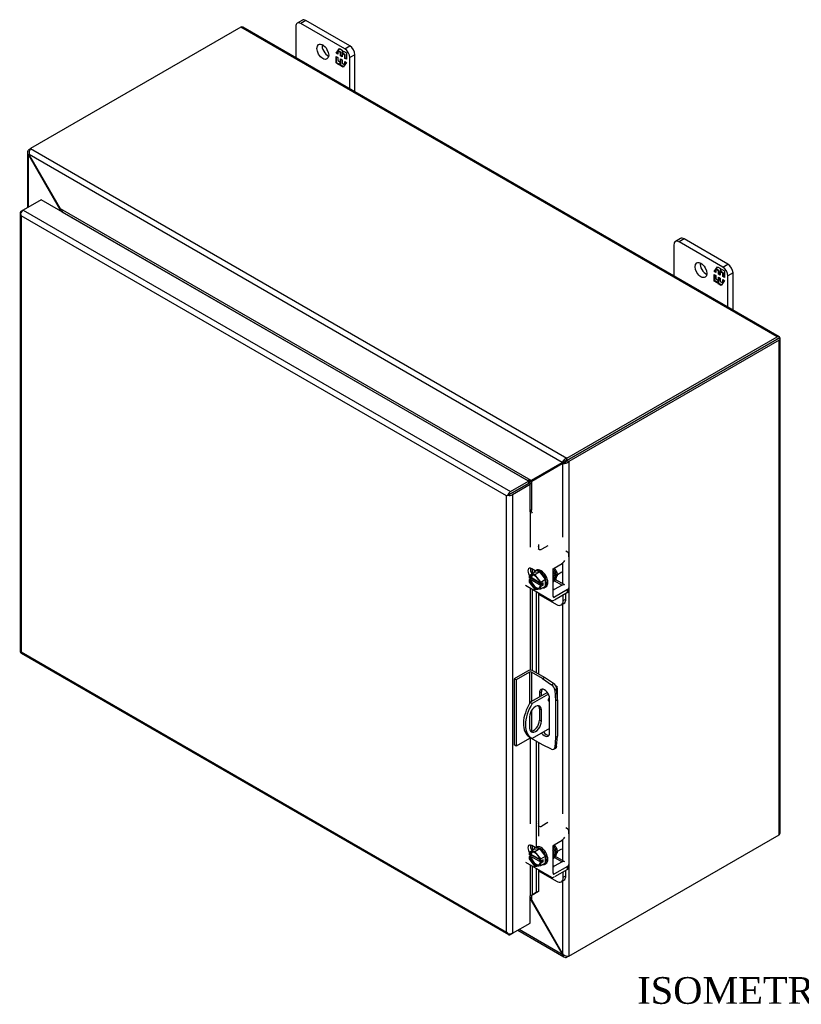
# Model space of a CAD drawing. Header units: inches. Extents: x 3 to 119, y 2 to 78.
# Tile 6 of 7: x 76 to 96, y 52 to 78. Entities that reach past the tile are written whole.
import ezdxf
from ezdxf.enums import TextEntityAlignment as Align

# ---------------------------------------------------------------- set-up
doc = ezdxf.new("R2010")
doc.units = ezdxf.units.IN
doc.header["$MEASUREMENT"] = 0
for name, color, linetype in [('COM40153-1', 7, 'CONTINUOUS'), ('COM40153-2', 7, 'CONTINUOUS'), ('COM42667', 7, 'CONTINUOUS'), ('COM42780', 7, 'CONTINUOUS'), ('COM48436', 7, 'CONTINUOUS'), ('COM71780-4', 7, 'CONTINUOUS'), ('DEFAULT', 7, 'CONTINUOUS'), ('FET07710', 7, 'CONTINUOUS'), ('SCC19011', 7, 'CONTINUOUS'), ('SPR20265', 7, 'CONTINUOUS'), ('WAF25035', 7, 'CONTINUOUS')]:
    doc.layers.add(name, color=color, linetype=linetype)
doc.styles.add('SEACAD_TIMES_NEW_ROMAN', font='times.ttf')

msp = doc.modelspace()

# ---------------------------------------------------------------- linework, layer by layer
at = {"layer": 'COM40153-1', "color": 7}
for p, q in [((89.796, 60.384), (89.813, 60.374)), ((89.844, 60.025), (89.844, 60.33)), ((89.58, 60.211), (89.134, 59.953)), ((89.607, 60.168), (89.185, 59.924)), ((89.134, 59.953), (89.185, 59.924)), ((89.116, 59.573), (89.116, 59.277)), ((89.374, 59.781), (89.425, 59.751)), ((89.374, 59.781), (89.374, 59.484)), ((89.425, 59.455), (89.425, 59.751)), ((89.374, 59.484), (89.425, 59.455)), ((89.109, 59.047), (89.16, 59.017)), ((89.639, 59.268), (89.185, 59.005))]:
    msp.add_line(p, q, dxfattribs=at)
for centre, major_axis, start_param, end_param in [((89.736, 60.33), (-0.108, 0), 2.529725, 3.926991), ((89.646, 60.037), (-0.0312, -0.0541), 4.139289, 6.283185), ((89.595, 60.067), (0.0313, 0.0541), 4.093609, 5.210881), ((89.484, 59.696), (0.375, 0.65), 1.508132, 3.141593), ((89.535, 59.667), (0.375, 0.65), 1.508132, 3.204257), ((89.27, 59.662), (-0.109, -0.189), 2.356194, 5.497787), ((89.219, 59.692), (-0.109, -0.189), 2.356194, 2.906426), ((89.646, 60.037), (-0.0312, -0.0541), 0, 0.63978), ((89.27, 59.366), (0.109, 0.189), 2.356194, 5.497787), ((89.219, 59.395), (0.109, 0.189), 3.37676, 5.497787)]:
    msp.add_ellipse(centre, major_axis=major_axis, ratio=0.57735, start_param=start_param, end_param=end_param, dxfattribs=at)
at = {"layer": 'COM40153-2', "color": 7}
for p, q in [((89.061, 60.771), (88.713, 60.57)), ((89.112, 60.742), (88.764, 60.541)), ((89.112, 60.742), (89.112, 59.918)), ((89.163, 60.742), (89.163, 59.97)), ((89.456, 60.572), (89.163, 60.742)), ((89.507, 60.602), (89.214, 60.771)), ((89.456, 60.572), (89.507, 60.602)), ((89.744, 60.441), (89.507, 60.602)), ((88.713, 60.57), (88.713, 58.835)), ((88.764, 60.541), (88.713, 60.57)), ((88.764, 60.541), (88.764, 58.806)), ((89.456, 60.572), (89.693, 60.412)), ((89.693, 60.412), (89.744, 60.441)), ((89.374, 60.201), (89.425, 60.231)), ((89.374, 60.201), (89.374, 60.092)), ((89.425, 60.121), (89.425, 60.231)), ((89.824, 60.302), (89.773, 60.273)), ((89.773, 60.273), (89.794, 59.988)), ((89.845, 60.017), (89.824, 60.302)), ((89.639, 59.15), (89.639, 60.048)), ((89.794, 59.988), (89.845, 60.017)), ((89.794, 59.988), (89.794, 59.032)), ((89.845, 60.017), (89.845, 59.061)), ((89.163, 59.729), (89.163, 59.196)), ((89.112, 59.045), (89.112, 59.007)), ((89.794, 59.032), (89.845, 59.061)), ((89.824, 58.8), (89.845, 59.061)), ((88.764, 58.806), (88.713, 58.835)), ((89.112, 59.007), (88.764, 58.806)), ((89.163, 59.016), (89.163, 59.007)), ((89.456, 58.837), (89.163, 59.007)), ((89.693, 58.725), (89.456, 58.837)), ((89.794, 59.032), (89.773, 58.771)), ((89.773, 58.771), (89.824, 58.8)), ((89.748, 58.723), (89.798, 58.752))]:
    msp.add_line(p, q, dxfattribs=at)
for centre, major_axis, start_param, end_param in [((89.138, 60.727), (-0.108, 0), 3.926991, 5.497787), ((89.138, 60.727), (-0.036, 0), 3.926991, 5.497787), ((89.685, 60.315), (0.063, -0.108), 0.872665, 2.268928), ((89.736, 60.344), (-0.062, 0.108), 4.014257, 5.410521), ((89.507, 60.125), (0.094, -0.162), 0.785398, 3.926991), ((89.558, 60.154), (0.094, -0.162), 3.416574, 3.926991), ((89.507, 59.227), (-0.094, 0.162), 1.73559, 3.926991), ((89.558, 59.256), (-0.094, 0.162), 1.73559, 2.866611), ((89.138, 58.992), (0.036, 0), 0.785398, 2.356194), ((89.736, 58.86), (-0.063, 0.108), 3.141593, 3.839724), ((89.685, 58.831), (-0.062, 0.108), 2.443461, 3.839724)]:
    msp.add_ellipse(centre, major_axis=major_axis, ratio=0.57735, start_param=start_param, end_param=end_param, dxfattribs=at)
at = {"layer": 'COM42667', "color": 7}
for p, q in [((89.347, 64.024), (89.359, 64.056)), ((89.351, 63.958), (89.359, 63.979)), ((89.359, 63.979), (89.359, 64.056)), ((89.36, 63.986), (89.36, 64.064)), ((89.592, 64.049), (89.435, 63.959)), ((90.104, 63.887), (90.063, 63.91)), ((90.141, 63.758), (90.141, 63.836)), ((89.264, 63.393), (89.17, 63.447)), ((89.729, 62.723), (89.729, 63.451)), ((89.005, 63.015), (89.691, 62.619)), ((90.141, 62.874), (90.141, 62.952)), ((89.763, 62.704), (89.729, 62.723)), ((90.104, 62.901), (89.763, 62.704)), ((90.104, 62.823), (89.763, 62.626)), ((90.104, 62.823), (90.104, 62.901)), ((89.347, 56.777), (89.359, 56.809)), ((89.351, 56.711), (89.359, 56.731)), ((89.359, 56.731), (89.359, 56.809)), ((89.36, 56.739), (89.36, 56.816)), ((89.592, 56.802), (89.435, 56.712)), ((90.104, 56.64), (90.063, 56.663)), ((90.141, 56.511), (90.141, 56.588)), ((89.729, 55.476), (89.729, 56.204)), ((89.264, 56.146), (89.17, 56.2)), ((89.005, 55.768), (89.691, 55.372)), ((90.141, 55.627), (90.141, 55.705)), ((89.763, 55.457), (89.729, 55.476)), ((90.104, 55.654), (89.763, 55.457)), ((90.104, 55.576), (89.763, 55.379)), ((90.104, 55.576), (90.104, 55.654))]:
    msp.add_line(p, q, dxfattribs=at)
for centre, major_axis, start_param, end_param in [((89.3, 64.064), (-0.06, 0), 2.929457, 3.823441), ((89.393, 63.983), (0.06, 0), 3.831732, 5.497787), ((89.3, 63.986), (-0.06, 0), 2.929457, 3.141593), ((90.016, 63.836), (-0.125, 0), 3.141593, 3.926991), ((89.17, 63.333), (0.07, -0.122), 2.356194, 4.826451), ((89.237, 63.371), (0.07, -0.122), 3.6401, 4.826451), ((90.016, 62.952), (-0.125, 0), 2.356194, 3.141593), ((89.763, 62.743), (0.024, 0.0416), 2.356194, 3.926991), ((90.016, 62.874), (-0.125, 0), 2.356194, 3.141593), ((89.763, 62.743), (0.072, 0.124), 3.141593, 3.926991), ((89.3, 56.816), (-0.06, 0), 2.929457, 3.823441), ((89.3, 56.739), (-0.06, 0), 2.929457, 3.141593), ((89.393, 56.736), (0.06, 0), 3.831732, 5.497787), ((90.016, 56.588), (-0.125, 0), 3.141593, 3.926991), ((89.17, 56.085), (0.07, -0.122), 2.356194, 4.826451), ((89.237, 56.124), (0.07, -0.122), 3.6401, 4.826451), ((90.016, 55.705), (-0.125, 0), 2.356194, 3.141593), ((89.763, 55.496), (0.024, 0.0416), 2.356194, 3.926991), ((90.016, 55.627), (-0.125, 0), 2.356194, 3.141593), ((89.763, 55.496), (0.072, 0.124), 3.141593, 3.926991)]:
    msp.add_ellipse(centre, major_axis=major_axis, ratio=0.57735, start_param=start_param, end_param=end_param, dxfattribs=at)
at = {"layer": 'COM42780', "color": 7}
for p, q in [((89.759, 63.468), (89.964, 63.59)), ((90.034, 63.024), (89.783, 63.169)), ((89.729, 62.922), (89.759, 62.904)), ((89.751, 63.141), (89.964, 63.018)), ((89.964, 63.018), (89.759, 62.904)), ((89.347, 62.787), (89.819, 62.514)), ((89.996, 62.616), (89.996, 62.761)), ((89.996, 62.616), (90.063, 62.655)), ((90.063, 62.655), (90.063, 62.8)), ((89.944, 62.502), (90.012, 62.54)), ((89.759, 56.22), (89.964, 56.343)), ((89.964, 55.771), (89.759, 55.657)), ((89.763, 55.887), (89.964, 55.771)), ((90.034, 55.777), (89.795, 55.915)), ((89.347, 55.54), (89.819, 55.267)), ((89.729, 55.675), (89.759, 55.657)), ((89.996, 55.369), (89.996, 55.514)), ((90.063, 55.408), (90.063, 55.553)), ((89.944, 55.254), (90.012, 55.293)), ((89.996, 55.369), (90.063, 55.408))]:
    msp.add_line(p, q, dxfattribs=at)
for centre, major_axis, start_param, end_param in [((89.76, 63.429), (-0.024, -0.0416), 3.944444, 5.086649), ((89.962, 63.705), (-0.072, -0.124), 0.802851, 1.598798), ((89.76, 62.944), (0.024, 0.0416), 2.767332, 3.909538), ((89.962, 62.9), (-0.071, -0.124), 3.141593, 3.909538), ((89.887, 62.757), (-0.125, 0.217), 3.141593, 3.926991), ((89.819, 62.718), (-0.125, 0.217), 2.356194, 3.926991), ((89.76, 56.181), (-0.024, -0.0416), 3.944444, 5.086649), ((89.962, 56.458), (-0.072, -0.124), 0.802851, 1.598798), ((89.962, 55.653), (-0.072, -0.124), 3.141593, 3.909538), ((89.76, 55.696), (0.024, 0.0416), 2.767332, 3.909538), ((89.819, 55.471), (-0.125, 0.217), 2.356194, 3.926991), ((89.887, 55.51), (-0.125, 0.217), 3.141593, 3.926991)]:
    msp.add_ellipse(centre, major_axis=major_axis, ratio=0.57735, start_param=start_param, end_param=end_param, dxfattribs=at)
at = {"layer": 'COM48436', "color": 7}
for p, q in [((81.555, 77.626), (76.051, 74.448)), ((95.595, 69.52), (81.555, 77.626)), ((95.649, 69.525), (81.609, 77.631)), ((75.968, 74.349), (75.968, 72.902)), ((76, 74.419), (76.051, 74.448)), ((76.027, 74.403), (76, 74.419)), ((76.018, 74.291), (76, 74.28)), ((76, 72.921), (76, 74.28)), ((76.017, 74.257), (76, 74.28)), ((76.017, 74.257), (76.03, 74.264)), ((76.819, 72.867), (76.017, 74.257)), ((89.971, 66.235), (76.018, 74.291)), ((76.03, 74.264), (76.018, 74.291)), ((76.832, 72.874), (76.03, 74.264)), ((76.051, 74.448), (90.091, 66.342)), ((76.819, 72.867), (76.832, 72.874)), ((76.819, 72.822), (76.819, 72.867)), ((89.157, 65.758), (76.832, 72.874)), ((76.88, 72.788), (76.879, 72.787)), ((89.058, 65.757), (76.88, 72.788)), ((90.091, 66.342), (95.595, 69.52)), ((90.091, 66.283), (95.595, 69.461)), ((95.595, 69.461), (90.091, 66.283)), ((95.646, 69.431), (90.142, 66.254)), ((95.667, 69.502), (95.595, 69.461)), ((95.667, 69.502), (95.595, 69.461)), ((95.595, 69.461), (95.646, 69.49)), ((95.595, 69.461), (95.595, 69.461)), ((95.595, 69.461), (95.595, 69.461)), ((95.646, 56.485), (95.646, 69.431)), ((95.678, 56.529), (95.678, 69.476)), ((90.022, 66.264), (89.971, 66.235)), ((90.022, 66.264), (90.01, 66.251)), ((90.015, 66.26), (90.029, 66.268)), ((90.091, 66.283), (90.091, 66.342)), ((90.091, 66.283), (90.142, 66.254)), ((89.959, 66.222), (89.157, 65.758)), ((89.972, 66.2), (89.17, 65.736)), ((90.01, 66.251), (89.208, 65.788)), ((90.023, 66.229), (89.221, 65.766)), ((89.959, 66.222), (90.01, 66.251)), ((89.971, 66.235), (89.959, 66.222)), ((89.972, 66.2), (90.023, 66.229)), ((89.989, 66.203), (89.972, 66.2)), ((90.04, 66.233), (89.989, 66.203)), ((89.989, 64.277), (89.989, 66.203)), ((90.04, 66.233), (90.023, 66.229)), ((90.047, 66.237), (90.033, 66.228)), ((90.142, 66.254), (90.142, 53.307)), ((89.057, 65.756), (89.058, 65.757)), ((89.058, 65.757), (89.058, 65.755)), ((89.208, 65.788), (89.157, 65.758)), ((89.221, 65.766), (89.17, 65.736)), ((89.074, 65.678), (89.074, 65.678)), ((89.17, 64.986), (89.17, 65.736)), ((89.989, 63.05), (89.989, 63.609)), ((89.989, 57.03), (89.989, 62.528)), ((90.142, 53.307), (95.646, 56.485)), ((89.989, 55.803), (89.989, 56.361)), ((89.989, 53.358), (89.989, 55.28)), ((89.157, 54.764), (89.134, 54.777)), ((89.157, 54.764), (89.17, 54.771)), ((89.157, 54.764), (89.959, 53.374)), ((89.17, 54.771), (89.17, 54.899)), ((89.17, 54.771), (89.972, 53.381)), ((88.806, 53.983), (90.015, 53.285)), ((89.971, 53.347), (88.838, 54.002)), ((89.959, 53.374), (89.972, 53.381)), ((89.959, 53.374), (89.971, 53.347)), ((89.972, 53.381), (89.989, 53.358)), ((89.989, 53.358), (89.971, 53.347)), ((90.091, 53.309), (90.091, 53.278)), ((90.142, 53.307), (90.091, 53.278))]:
    msp.add_line(p, q, dxfattribs=at)
for centre, radius, start, end in [((76.061, 74.349), 0.0923, 131.3818, 228.6182), ((76.206, 74.334), 0.192, 143.5515, 192.9586), ((90.147, 66.158), 0.192, 107.0414, 156.4485), ((90.094, 66.135), 0.148, 91.3268, 119.2753), ((89.968, 66.357), 0.144, 300.272, 329.1259), ((90.011, 66.394), 0.192, 263.5515, 312.9586), ((91.85, 60.827), 5.595, 118.0355, 119.6541), ((86.225, 70.569), 5.635, 300.4684, 301.9581), ((90.062, 53.365), 0.0923, 191.3818, 288.6182), ((90.12, 53.499), 0.192, 227.0414, 276.4485)]:
    msp.add_arc(centre, radius, start, end, dxfattribs=at)
for centre, major_axis, ratio, start_param, end_param in [((81.555, 77.538), (-0.054, -0.0935), 0.57735, 3.141593, 3.926991), ((95.595, 69.432), (-0.054, -0.0935), 0.57735, 2.696031, 3.926991), ((95.57, 69.446), (-0.036, -0.0208), 0.000948, 2.356741, 3.927537), ((95.57, 69.446), (-0.036, -0.0207), 0.000948, 2.355648, 3.926445), ((95.57, 69.446), (0.108, 0.062), 0.000948, -0.784852, -0.445015), ((95.57, 69.446), (0.108, 0.062), 0.000948, 0.445015, 0.784852), ((95.57, 69.476), (-0.108, 0), 0.57735, 2.356194, 3.587154), ((95.57, 56.529), (-0.108, 0), 0.57735, 2.356194, 3.141593)]:
    msp.add_ellipse(centre, major_axis=major_axis, ratio=ratio, start_param=start_param, end_param=end_param, dxfattribs=at)
for points, knots in [([(76.819, 72.867), (76.822, 72.857), (76.824, 72.847), (76.827, 72.83), (76.828, 72.824), (76.829, 72.817)], [0, 0, 0, 0, 0.25, 0.25, 0.4064598, 0.4064598, 0.4064598, 0.4064598]), ([(76.88, 72.788), (76.881, 72.789), (76.882, 72.79), (76.883, 72.792), (76.884, 72.794), (76.884, 72.799), (76.884, 72.802), (76.881, 72.81), (76.879, 72.813), (76.875, 72.821), (76.873, 72.825), (76.865, 72.837), (76.859, 72.845), (76.846, 72.86), (76.839, 72.867), (76.832, 72.874)], [0, 0, 0, 0, 0.0625, 0.0625, 0.125, 0.125, 0.25, 0.25, 0.375, 0.375, 0.5, 0.5, 0.75, 0.75, 1, 1, 1, 1]), ([(89.157, 65.758), (89.15, 65.76), (89.142, 65.761), (89.126, 65.762), (89.118, 65.763), (89.105, 65.763), (89.1, 65.763), (89.091, 65.763), (89.087, 65.763), (89.078, 65.762), (89.073, 65.761), (89.067, 65.76), (89.065, 65.759), (89.061, 65.758), (89.06, 65.757), (89.058, 65.757)], [0, 0, 0, 0, 0.25, 0.25, 0.5, 0.5, 0.625, 0.625, 0.75, 0.75, 0.875, 0.875, 0.9375, 0.9375, 1, 1, 1, 1]), ([(89.127, 65.659), (89.127, 65.659), (89.127, 65.659), (89.13, 65.662), (89.133, 65.666), (89.138, 65.673), (89.141, 65.677), (89.145, 65.685), (89.148, 65.689), (89.154, 65.7), (89.158, 65.708), (89.164, 65.722), (89.167, 65.729), (89.17, 65.736)], [0.1188182, 0.1188182, 0.1188182, 0.1188182, 0.125, 0.125, 0.25, 0.25, 0.375, 0.375, 0.5, 0.5, 0.75, 0.75, 1, 1, 1, 1]), ([(89.17, 54.771), (89.167, 54.781), (89.164, 54.791), (89.158, 54.809), (89.154, 54.818), (89.148, 54.831), (89.145, 54.835), (89.141, 54.842), (89.138, 54.846), (89.135, 54.849), (89.134, 54.85), (89.134, 54.85)], [0, 0, 0, 0, 0.25, 0.25, 0.5, 0.5, 0.625, 0.625, 0.75, 0.75, 0.7782984, 0.7782984, 0.7782984, 0.7782984])]:
    msp.add_open_spline(points, degree=3, knots=knots, dxfattribs=at)
msp.add_open_spline([(89.135, 54.784), (89.143, 54.777), (89.15, 54.77), (89.157, 54.764)], degree=3, dxfattribs=at)
at = {"layer": 'COM71780-4', "color": 7}
for p, q in [((76.324, 73.108), (75.858, 72.839)), ((89.083, 65.741), (76.324, 73.108)), ((75.775, 72.765), (75.775, 61.285)), ((75.786, 72.738), (75.786, 72.738)), ((75.807, 72.809), (75.858, 72.839)), ((75.858, 72.839), (88.617, 65.472)), ((88.515, 65.355), (75.807, 72.692)), ((75.807, 72.692), (75.807, 61.27)), ((88.617, 65.472), (89.083, 65.741)), ((89.083, 65.741), (89.083, 65.683)), ((88.617, 65.414), (89.083, 65.683)), ((89.083, 65.682), (88.617, 65.413)), ((89.134, 65.653), (88.668, 65.384)), ((89.134, 65.653), (89.083, 65.682)), ((89.134, 64.939), (89.134, 65.653)), ((88.566, 65.384), (88.515, 65.355)), ((88.515, 53.933), (88.515, 65.355)), ((88.545, 65.372), (88.617, 65.414)), ((88.545, 65.372), (88.617, 65.413)), ((88.668, 65.384), (88.668, 53.903)), ((89.162, 64.945), (89.169, 64.986)), ((89.134, 64.939), (89.134, 64.016)), ((89.189, 63.325), (89.189, 63.436)), ((89.134, 62.941), (89.134, 60.789)), ((89.189, 60.782), (89.189, 62.909)), ((89.288, 62.852), (89.288, 60.729)), ((89.347, 62.818), (89.347, 60.694)), ((75.804, 61.235), (88.563, 53.869)), ((75.807, 61.27), (88.515, 53.933)), ((89.134, 59.013), (89.134, 56.769)), ((89.288, 58.935), (89.288, 56.159)), ((89.347, 58.901), (89.347, 56.445)), ((89.189, 56.078), (89.189, 56.189)), ((89.134, 55.694), (89.134, 54.887)), ((89.189, 54.913), (89.189, 55.662)), ((89.288, 55.605), (89.288, 54.972)), ((89.347, 55.571), (89.347, 54.996)), ((89.288, 54.972), (89.189, 54.913)), ((89.189, 54.913), (89.248, 54.937)), ((89.347, 54.996), (89.248, 54.937)), ((89.347, 54.996), (89.288, 54.972)), ((89.134, 54.172), (89.134, 54.887)), ((88.668, 53.903), (89.134, 54.172)), ((88.545, 53.891), (88.545, 53.891)), ((88.668, 53.903), (88.617, 53.874))]:
    msp.add_line(p, q, dxfattribs=at)
for centre, radius, start, end in [((89.084, 64.862), 0.114, 23.2734, 46.5882), ((89.436, 54.563), 0.429, 125.2045, 129.639), ((89.233, 54.837), 0.088, 117.4412, 127.5015)]:
    msp.add_arc(centre, radius, start, end, dxfattribs=at)
for centre, major_axis, ratio, start_param, end_param in [((75.883, 72.765), (0.108, 0), 0.57735, 2.356194, 3.587154), ((75.858, 72.751), (0.054, 0.0935), 0.57735, 0.785398, 2.016358), ((75.883, 72.736), (-0.076, 0.132), 0.577982, 1.231508, 1.571345), ((75.883, 72.736), (-0.076, 0.132), 0.577982, 1.230411, 1.570248), ((88.591, 65.399), (-0.108, -0.062), 0.000948, -1.124689, -0.784852), ((88.591, 65.399), (-0.108, -0.062), 0.000948, 0.784852, 1.124689), ((88.617, 65.384), (0.054, 0.0935), 0.57735, 0.785398, 2.016358), ((88.591, 65.428), (0.108, 0), 0.57735, 4.266828, 5.497787), ((88.591, 65.399), (0.036, 0.0208), 0.000948, 0.785944, 2.356741), ((88.591, 65.399), (0.036, 0.0207), 0.000948, 3.926445, 5.497241), ((89.159, 64.924), (0.108, 0), 0.57735, 1.48353, 1.808737), ((89.159, 64.924), (0.036, 0), 0.57735, 1.48353, 2.356194), ((75.883, 61.285), (0.108, 0), 0.57735, 3.141593, 3.587154), ((75.883, 61.314), (-0.108, -0.062), 0.000948, 0.445015, 0.784852), ((75.883, 61.314), (-0.108, -0.062), 0.000948, -0.784852, -0.445015), ((75.858, 61.329), (0.054, 0.0935), 0.57735, 2.696031, 3.141593), ((89.159, 54.872), (-0.036, 0), 0.57735, 4.625123, 5.497787), ((88.591, 53.977), (0.076, -0.132), 0.577982, 4.712938, 5.052774), ((88.591, 53.977), (0.076, -0.132), 0.577982, 4.71184, 5.051677), ((88.591, 53.948), (0.108, 0), 0.57735, 4.266828, 5.497787), ((88.617, 53.962), (0.054, 0.0935), 0.57735, 2.696031, 3.926991)]:
    msp.add_ellipse(centre, major_axis=major_axis, ratio=ratio, start_param=start_param, end_param=end_param, dxfattribs=at)
at = {"layer": 'FET07710', "color": 7}
for p, q in [((82.995, 77.648), (82.995, 76.831)), ((83.166, 77.81), (83.033, 77.734)), ((83.259, 77.801), (83.127, 77.725)), ((84.276, 77.061), (83.127, 77.725)), ((84.408, 77.138), (83.259, 77.801)), ((84.276, 77.061), (84.408, 77.138)), ((84.048, 76.944), (84.135, 77.067)), ((84.062, 76.952), (84.048, 76.944)), ((84.094, 76.918), (84.048, 76.944)), ((84.048, 76.691), (84.048, 76.864)), ((84.048, 76.864), (84.094, 76.838)), ((84.062, 76.952), (84.094, 76.997)), ((84.094, 76.934), (84.062, 76.952)), ((84.062, 76.699), (84.062, 76.856)), ((84.108, 77.012), (84.094, 77.004)), ((84.163, 76.964), (84.094, 77.004)), ((84.094, 77.004), (84.094, 76.918)), ((84.094, 76.838), (84.094, 76.752)), ((84.102, 77.009), (84.141, 77.064)), ((84.177, 76.972), (84.108, 77.012)), ((84.135, 77.067), (84.212, 77.023)), ((84.177, 76.972), (84.163, 76.964)), ((84.163, 76.878), (84.163, 76.964)), ((84.177, 76.886), (84.163, 76.878)), ((84.205, 76.853), (84.163, 76.878)), ((84.177, 76.886), (84.177, 76.972)), ((84.205, 76.869), (84.177, 76.886)), ((84.219, 76.948), (84.205, 76.94)), ((84.275, 76.9), (84.205, 76.94)), ((84.205, 76.94), (84.205, 76.853)), ((84.212, 77.023), (84.212, 76.959)), ((84.212, 76.959), (84.243, 77.004)), ((84.226, 76.968), (84.212, 76.959)), ((84.289, 76.908), (84.219, 76.948)), ((84.226, 76.968), (84.249, 77.001)), ((84.243, 77.004), (84.32, 76.96)), ((84.289, 76.908), (84.275, 76.9)), ((84.275, 76.813), (84.275, 76.9)), ((84.289, 76.821), (84.289, 76.908)), ((84.32, 76.96), (84.32, 76.787)), ((84.541, 76.908), (84.409, 76.832)), ((84.409, 76.015), (84.409, 76.832)), ((84.541, 75.938), (84.541, 76.908)), ((84.062, 76.699), (84.048, 76.691)), ((84.125, 76.647), (84.048, 76.691)), ((84.133, 76.658), (84.062, 76.699)), ((84.094, 76.752), (84.163, 76.712)), ((84.157, 76.692), (84.125, 76.647)), ((84.171, 76.7), (84.157, 76.692)), ((84.157, 76.628), (84.157, 76.692)), ((84.171, 76.637), (84.157, 76.628)), ((84.234, 76.584), (84.157, 76.628)), ((84.163, 76.712), (84.163, 76.798)), ((84.163, 76.798), (84.205, 76.774)), ((84.177, 76.72), (84.163, 76.712)), ((84.171, 76.637), (84.171, 76.7)), ((84.242, 76.596), (84.171, 76.637)), ((84.177, 76.72), (84.177, 76.79)), ((84.205, 76.774), (84.205, 76.687)), ((84.205, 76.687), (84.275, 76.647)), ((84.32, 76.707), (84.234, 76.584)), ((84.289, 76.821), (84.275, 76.813)), ((84.32, 76.787), (84.275, 76.813)), ((84.275, 76.647), (84.275, 76.734)), ((84.275, 76.734), (84.32, 76.707)), ((84.28, 76.65), (84.275, 76.647)), ((84.32, 76.803), (84.289, 76.821)), ((84.289, 76.662), (84.289, 76.725)), ((92.894, 71.933), (92.894, 71.116)), ((93.065, 72.095), (92.933, 72.019)), ((93.159, 72.086), (93.027, 72.009)), ((94.176, 71.346), (93.027, 72.009)), ((94.308, 71.422), (93.159, 72.086)), ((94.176, 71.346), (94.308, 71.422)), ((93.947, 71.229), (94.034, 71.352)), ((93.962, 71.237), (93.947, 71.229)), ((93.993, 71.202), (93.947, 71.229)), ((93.962, 71.237), (93.993, 71.282)), ((93.993, 71.218), (93.962, 71.237)), ((94.007, 71.297), (93.993, 71.289)), ((94.063, 71.249), (93.993, 71.289)), ((93.993, 71.289), (93.993, 71.202)), ((94.002, 71.294), (94.04, 71.348)), ((94.077, 71.257), (94.007, 71.297)), ((94.034, 71.352), (94.111, 71.307)), ((94.077, 71.257), (94.063, 71.249)), ((94.063, 71.162), (94.063, 71.249)), ((94.077, 71.17), (94.063, 71.162)), ((94.105, 71.138), (94.063, 71.162)), ((94.077, 71.17), (94.077, 71.257)), ((94.105, 71.154), (94.077, 71.17)), ((94.119, 71.232), (94.105, 71.224)), ((94.174, 71.184), (94.105, 71.224)), ((94.105, 71.224), (94.105, 71.138)), ((94.111, 71.307), (94.111, 71.244)), ((94.111, 71.244), (94.143, 71.289)), ((94.125, 71.252), (94.111, 71.244)), ((94.188, 71.192), (94.119, 71.232)), ((94.125, 71.252), (94.149, 71.286)), ((94.143, 71.289), (94.22, 71.245)), ((94.188, 71.192), (94.174, 71.184)), ((94.174, 71.098), (94.174, 71.184)), ((94.188, 71.106), (94.188, 71.192)), ((94.22, 71.245), (94.22, 71.071)), ((94.441, 71.193), (94.308, 71.116)), ((94.441, 70.223), (94.441, 71.193)), ((93.947, 70.976), (93.947, 71.149)), ((93.947, 71.149), (93.993, 71.123)), ((93.962, 70.984), (93.947, 70.976)), ((94.024, 70.931), (93.947, 70.976)), ((93.962, 70.984), (93.962, 71.141)), ((94.033, 70.943), (93.962, 70.984)), ((93.993, 71.123), (93.993, 71.036)), ((93.993, 71.036), (94.063, 70.996)), ((94.056, 70.976), (94.024, 70.931)), ((94.07, 70.985), (94.056, 70.976)), ((94.056, 70.913), (94.056, 70.976)), ((94.07, 70.921), (94.056, 70.913)), ((94.133, 70.868), (94.056, 70.913)), ((94.063, 70.996), (94.063, 71.083)), ((94.063, 71.083), (94.105, 71.058)), ((94.077, 71.004), (94.063, 70.996)), ((94.07, 70.921), (94.07, 70.985)), ((94.141, 70.88), (94.07, 70.921)), ((94.077, 71.004), (94.077, 71.074)), ((94.105, 71.058), (94.105, 70.972)), ((94.105, 70.972), (94.174, 70.932)), ((94.22, 70.992), (94.133, 70.868)), ((94.188, 71.106), (94.174, 71.098)), ((94.22, 71.071), (94.174, 71.098)), ((94.174, 70.932), (94.174, 71.018)), ((94.174, 71.018), (94.22, 70.992)), ((94.18, 70.935), (94.174, 70.932)), ((94.22, 71.088), (94.188, 71.106)), ((94.188, 70.947), (94.188, 71.01)), ((94.308, 70.299), (94.308, 71.116))]:
    msp.add_line(p, q, dxfattribs=at)
for centre, major_axis, start_param, end_param in [((83.127, 77.572), (0.094, -0.162), 2.356194, 3.926991), ((83.259, 77.648), (0.094, -0.162), 2.356194, 3.141593), ((83.834, 77.061), (-0.109, 0.189), 0.649107, 2.492486), ((84.408, 76.985), (-0.094, 0.162), 3.926991, 5.497787), ((84.276, 76.908), (0.094, -0.162), 0.785398, 2.356194), ((93.027, 71.856), (0.094, -0.162), 2.356194, 3.926991), ((93.159, 71.933), (0.094, -0.162), 2.356194, 3.141593), ((93.733, 71.346), (-0.109, 0.189), 0.649107, 2.492486), ((94.308, 71.269), (-0.094, 0.162), 3.926991, 5.497787), ((94.176, 71.193), (0.094, -0.162), 0.785398, 2.356194)]:
    msp.add_ellipse(centre, major_axis=major_axis, ratio=0.57735, start_param=start_param, end_param=end_param, dxfattribs=at)
for centre in [(83.702, 76.985), (93.601, 71.269)]:
    msp.add_ellipse(centre, major_axis=(-0.109, 0.189), ratio=0.57735, dxfattribs=at)
at = {"layer": 'SCC19011', "color": 7}
for p, q in [((89.103, 63.276), (89.231, 63.349)), ((89.255, 63.296), (89.103, 63.276)), ((89.103, 63.276), (89.103, 63.214)), ((89.118, 63.206), (89.103, 63.214)), ((89.17, 63.198), (89.103, 63.159)), ((89.153, 63.218), (89.132, 63.206)), ((89.132, 63.15), (89.153, 63.163)), ((89.387, 63.083), (89.153, 63.218)), ((89.153, 63.163), (89.414, 63.012)), ((89.17, 63.208), (89.17, 63.198)), ((89.17, 63.198), (89.39, 63.071)), ((89.383, 63.369), (89.231, 63.349)), ((89.255, 63.296), (89.383, 63.369)), ((89.407, 63.1), (89.255, 63.296)), ((89.535, 63.174), (89.383, 63.369)), ((89.407, 63.1), (89.535, 63.174)), ((89.535, 62.996), (89.535, 63.174)), ((89.845, 63.299), (89.962, 63.366)), ((89.103, 63.159), (89.103, 63.098)), ((89.103, 63.159), (89.118, 63.15)), ((89.103, 63.098), (89.255, 62.902)), ((89.255, 62.902), (89.407, 62.922)), ((89.407, 63.039), (89.393, 63.047)), ((89.414, 63.012), (89.393, 63)), ((89.393, 62.992), (89.407, 62.983)), ((89.407, 63.039), (89.407, 63.1)), ((89.474, 63.078), (89.407, 63.039)), ((89.474, 63.022), (89.407, 62.983)), ((89.407, 62.922), (89.535, 62.996)), ((89.407, 62.922), (89.407, 62.983)), ((89.426, 63.05), (89.474, 63.022)), ((89.474, 63.022), (89.474, 63.078)), ((89.103, 56.028), (89.231, 56.102)), ((89.255, 56.048), (89.103, 56.028)), ((89.103, 56.028), (89.103, 55.967)), ((89.118, 55.959), (89.103, 55.967)), ((89.17, 55.95), (89.103, 55.912)), ((89.153, 55.971), (89.132, 55.959)), ((89.387, 55.836), (89.153, 55.971)), ((89.17, 55.961), (89.17, 55.95)), ((89.17, 55.95), (89.39, 55.824)), ((89.383, 56.122), (89.231, 56.102)), ((89.255, 56.048), (89.383, 56.122)), ((89.407, 55.853), (89.255, 56.048)), ((89.535, 55.927), (89.383, 56.122)), ((89.845, 56.051), (89.962, 56.119)), ((89.103, 55.912), (89.103, 55.85)), ((89.103, 55.912), (89.118, 55.903)), ((89.103, 55.85), (89.255, 55.655)), ((89.132, 55.903), (89.153, 55.915)), ((89.153, 55.915), (89.414, 55.765)), ((89.407, 55.792), (89.393, 55.8)), ((89.414, 55.765), (89.393, 55.753)), ((89.393, 55.744), (89.407, 55.736)), ((89.407, 55.853), (89.535, 55.927)), ((89.407, 55.792), (89.407, 55.853)), ((89.474, 55.83), (89.407, 55.792)), ((89.474, 55.775), (89.407, 55.736)), ((89.407, 55.675), (89.535, 55.749)), ((89.407, 55.675), (89.407, 55.736)), ((89.426, 55.803), (89.474, 55.775)), ((89.474, 55.775), (89.474, 55.83)), ((89.535, 55.749), (89.535, 55.927)), ((89.255, 55.655), (89.407, 55.675))]:
    msp.add_line(p, q, dxfattribs=at)
for centre, start, end in [((89.125, 63.22), 242.8525, 296.623), ((89.125, 63.165), 242.8527, 296.6228), ((89.125, 55.973), 242.8525, 296.623), ((89.125, 55.917), 242.8527, 296.6228)]:
    msp.add_arc(centre, 0.0158, start, end, dxfattribs=at)
for centre, major_axis, start_param, end_param in [((89.255, 63.099), (0.099, -0.171), 0.958412, 3.753977), ((89.262, 63.103), (0.094, -0.162), 3.141593, 3.744649), ((89.283, 63.115), (0.094, -0.162), 3.254972, 3.744649), ((89.283, 63.115), (-0.094, 0.162), 0.96774, 3.028213), ((89.255, 63.099), (-0.099, 0.171), 0.958412, 3.753977), ((89.262, 63.103), (-0.094, 0.162), 0.96774, 3.683488), ((89.255, 55.852), (0.099, -0.171), 0.958412, 3.753977), ((89.262, 55.856), (0.094, -0.162), 3.141593, 3.744649), ((89.283, 55.868), (0.094, -0.162), 3.254972, 3.744649), ((89.255, 55.852), (-0.099, 0.171), 0.958412, 3.753977), ((89.262, 55.856), (-0.094, 0.162), 0.96774, 3.694684), ((89.283, 55.868), (-0.094, 0.162), 0.96774, 3.028213)]:
    msp.add_ellipse(centre, major_axis=major_axis, ratio=0.57735, start_param=start_param, end_param=end_param, dxfattribs=at)
for points, knots in [([(89.393, 63.047), (89.391, 63.048), (89.39, 63.05), (89.39, 63.052), (89.39, 63.053), (89.391, 63.054)], [0, 0, 0, 0, 0.5, 0.5, 0.7956866, 0.7956866, 0.7956866, 0.7956866]), ([(89.393, 63), (89.391, 62.999), (89.39, 62.997), (89.39, 62.994), (89.391, 62.993), (89.393, 62.992)], [0, 0, 0, 0, 0.5, 0.5, 1, 1, 1, 1]), ([(89.393, 55.8), (89.391, 55.801), (89.39, 55.803), (89.39, 55.805), (89.39, 55.806), (89.391, 55.807)], [0, 0, 0, 0, 0.5, 0.5, 0.7956866, 0.7956866, 0.7956866, 0.7956866]), ([(89.393, 55.753), (89.391, 55.752), (89.39, 55.75), (89.39, 55.747), (89.391, 55.746), (89.393, 55.744)], [0, 0, 0, 0, 0.5, 0.5, 1, 1, 1, 1])]:
    msp.add_open_spline(points, degree=3, knots=knots, dxfattribs=at)
at = {"layer": 'SPR20265', "color": 7}
for centre, start_param, end_param in [((89.832, 63.269), 6.275701, 6.283185), ((89.832, 63.269), 0, 3.158928), ((89.832, 56.021), 6.275701, 6.283185), ((89.832, 56.021), 0, 3.158928)]:
    msp.add_ellipse(centre, major_axis=(-0.0175, 0), ratio=0.57735, start_param=start_param, end_param=end_param, dxfattribs=at)
for points, knots in [([(89.746, 63.129), (89.756, 63.131), (89.784, 63.141), (89.816, 63.182), (89.824, 63.255), (89.803, 63.34), (89.768, 63.404), (89.743, 63.436), (89.736, 63.443)], [0.13790867, 0.13790867, 0.13790867, 0.13790867, 0.1436627, 0.15466778, 0.16564581, 0.17708727, 0.18822376, 0.19174776, 0.19174776, 0.19174776, 0.19174776]), ([(89.85, 63.269), (89.847, 63.296), (89.839, 63.349), (89.8, 63.422), (89.77, 63.459), (89.761, 63.469)], [0, 0, 0, 0, 0.01084688, 0.0232791, 0.02816128, 0.02816128, 0.02816128, 0.02816128]), ([(89.727, 63.105), (89.745, 63.111), (89.774, 63.135), (89.794, 63.197), (89.787, 63.277), (89.758, 63.347), (89.736, 63.383), (89.73, 63.393)], [0.30963517, 0.30963517, 0.30963517, 0.30963517, 0.32034535, 0.33031515, 0.34219544, 0.35341476, 0.3576005, 0.3576005, 0.3576005, 0.3576005]), ([(89.73, 63.1), (89.733, 63.104), (89.749, 63.124), (89.765, 63.174), (89.756, 63.25), (89.738, 63.3), (89.729, 63.32)], [0.492661, 0.492661, 0.492661, 0.492661, 0.49540495, 0.50699867, 0.51872295, 0.52667302, 0.52667302, 0.52667302, 0.52667302]), ([(89.85, 56.022), (89.847, 56.049), (89.839, 56.102), (89.8, 56.175), (89.77, 56.212), (89.761, 56.222)], [0, 0, 0, 0, 0.01084688, 0.0232791, 0.02816128, 0.02816128, 0.02816128, 0.02816128]), ([(89.727, 55.85), (89.731, 55.855), (89.749, 55.876), (89.765, 55.927), (89.756, 56.005), (89.737, 56.057), (89.726, 56.079)], [0.49188015, 0.49188015, 0.49188015, 0.49188015, 0.49540495, 0.50699867, 0.51872295, 0.52751428, 0.52751428, 0.52751428, 0.52751428]), ([(89.727, 55.858), (89.745, 55.864), (89.774, 55.888), (89.794, 55.95), (89.787, 56.03), (89.758, 56.101), (89.734, 56.139), (89.727, 56.15)], [0.30963517, 0.30963517, 0.30963517, 0.30963517, 0.32034535, 0.33031515, 0.34219544, 0.35341476, 0.35825254, 0.35825254, 0.35825254, 0.35825254]), ([(89.746, 55.882), (89.756, 55.884), (89.784, 55.894), (89.816, 55.935), (89.824, 56.008), (89.803, 56.092), (89.768, 56.157), (89.743, 56.189), (89.736, 56.196)], [0.13790867, 0.13790867, 0.13790867, 0.13790867, 0.1436627, 0.15466778, 0.16564581, 0.17708727, 0.18822376, 0.19174776, 0.19174776, 0.19174776, 0.19174776])]:
    msp.add_open_spline(points, degree=3, knots=knots, dxfattribs=at)
at = {"layer": 'WAF25035', "color": 7}
for p, q in [((89.29, 63.408), (89.258, 63.389)), ((89.508, 62.956), (89.54, 62.975)), ((89.29, 56.16), (89.258, 56.142)), ((89.508, 55.709), (89.54, 55.727))]:
    msp.add_line(p, q, dxfattribs=at)
for centre, start_param, end_param in [((89.415, 63.191), 3.141593, 6.283185), ((89.383, 63.173), 0, 0.412589), ((89.383, 63.173), 2.729004, 6.283185), ((89.383, 55.925), 0, 0.412589), ((89.383, 55.925), 2.729004, 6.283185), ((89.415, 55.944), 3.141593, 6.283185)]:
    msp.add_ellipse(centre, major_axis=(-0.125, 0.217), ratio=0.57735, start_param=start_param, end_param=end_param, dxfattribs=at)

# ---------------------------------------------------------------- texts
at = {"layer": 'DEFAULT', "color": 7, "style": 'SEACAD_TIMES_NEW_ROMAN'}
msp.add_text('ISOMETRIC VIEWS', height=0.7, dxfattribs=at).set_placement((91.935, 52.757), align=Align.TOP_LEFT)

doc.saveas('drawing.dxf')
